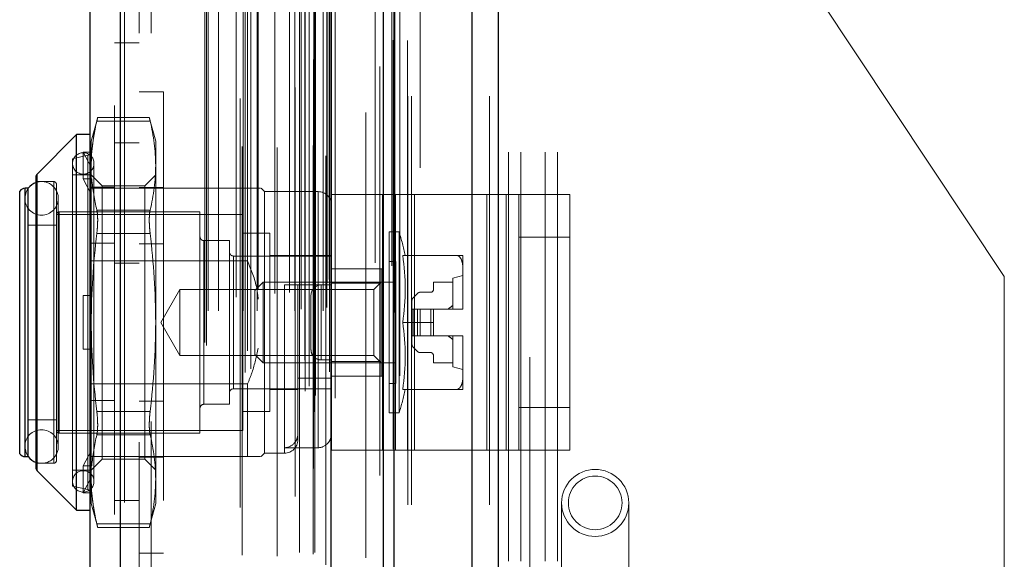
# Model space of a CAD drawing. Header units: inches. Extents: x 0.2 to 10.7, y 0.2 to 7.9.
# Tile 83 of 95: x 6.017 to 6.257, y 4.627 to 4.759. Entities that reach past the tile are written whole.
import ezdxf

# ---------------------------------------------------------------- set-up
doc = ezdxf.new("R2010")
doc.units = ezdxf.units.IN
doc.header["$MEASUREMENT"] = 0
doc.linetypes.add('HIDDEN', pattern=[0.07500000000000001, 0.05, -0.025])
doc.layers.add('DIMENSIONS', color=140, linetype='Continuous')
doc.styles.add('SLDTEXTSTYLE0', font='TXT', dxfattribs={"width": 0.7})
doc.dimstyles.new('SLDDIMSTYLE0', dxfattribs={"dimtxt": 0.0849609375, "dimasz": 0.13, "dimexe": 0, "dimexo": 0.0625, "dimgap": 0.021240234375, "dimtad": 0, "dimtih": 1, "dimtoh": 1, "dimlfac": 12, "dimrnd": 1e-09, "dimzin": 12, "dimdsep": 46, "dimtxsty": 'SLDTEXTSTYLE0', "dimsah": 1, "dimcen": 0.09, "dimadec": 0, "dimazin": 3, "dimtfac": 1, "dimtofl": 0, "dimtmove": 0, "dimatfit": 3, "dimfxl": 0, "dimfrac": 2, "dimtolj": 1, "dimtzin": 12, "dimarcsym": 0})

# ---------------------------------------------------------------- blocks, each defined once
blk = doc.blocks.new('_D_16')
at = {"layer": 'DIMENSIONS'}
for p, q in [((6.086164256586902, 4.778530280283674), (5.637653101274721, 4.778530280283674)), ((5.762653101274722, 4.778530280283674), (5.76265310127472, 4.194071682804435)), ((5.601079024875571, 4.040020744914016), (5.572548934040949, 4.040020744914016)), ((5.572548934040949, 4.040020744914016), (5.572548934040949, 3.904989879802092)), ((5.924227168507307, 4.040020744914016), (5.95275725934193, 4.040020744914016)), ((5.95275725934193, 4.040020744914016), (5.95275725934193, 3.904989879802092)), ((5.572548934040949, 3.904989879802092), (5.601079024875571, 3.904989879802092)), ((5.95275725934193, 3.904989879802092), (5.924227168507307, 3.904989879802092)), ((5.76265310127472, 3.238196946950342), (5.76265310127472, 3.885969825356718)), ((6.086164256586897, 3.238196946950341), (5.63765310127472, 3.238196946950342))]:
    blk.add_line(p, q, dxfattribs=at)
for points in [[(5.762653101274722, 4.778530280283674), (5.742653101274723, 4.648530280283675), (5.782653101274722, 4.648530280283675)], [(5.76265310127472, 3.238196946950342), (5.782653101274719, 3.368196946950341), (5.74265310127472, 3.368196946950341)]]:
    blk.add_solid(points, dxfattribs=at)
at = {"layer": 'DIMENSIONS', "char_height": 0.08333333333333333, "attachment_point": 1, "style": 'SLDTEXTSTYLE0'}
for s, insert in [('18.48', (5.60107901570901, 4.166463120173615)), ('469.5', (5.601079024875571, 4.012412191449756))]:
    blk.add_mtext(s, dxfattribs=dict(at, insert=insert))
blk = doc.blocks.new('_D_17')
at = {"layer": 'DIMENSIONS'}
for p, q in [((6.055580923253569, 4.893780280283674), (5.14318320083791, 4.893780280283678)), ((5.26818320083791, 4.893780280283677), (5.268183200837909, 4.249627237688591)), ((5.106609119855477, 4.119496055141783), (5.078079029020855, 4.119496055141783)), ((5.078079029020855, 4.119496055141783), (5.078079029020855, 3.984465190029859)), ((5.429757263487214, 4.119496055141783), (5.458287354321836, 4.119496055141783)), ((5.458287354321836, 4.119496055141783), (5.458287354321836, 3.984465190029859)), ((5.078079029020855, 3.984465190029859), (5.106609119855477, 3.984465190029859)), ((5.458287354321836, 3.984465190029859), (5.429757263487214, 3.984465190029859)), ((5.268183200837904, 3.122863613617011), (5.268183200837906, 3.830414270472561)), ((6.055580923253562, 3.122863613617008), (5.143183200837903, 3.122863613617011))]:
    blk.add_line(p, q, dxfattribs=at)
for points in [[(5.26818320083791, 4.893780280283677), (5.24818320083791, 4.763780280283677), (5.288183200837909, 4.763780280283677)], [(5.268183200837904, 3.122863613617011), (5.288183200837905, 3.252863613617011), (5.248183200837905, 3.252863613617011)]]:
    blk.add_solid(points, dxfattribs=at)
at = {"layer": 'DIMENSIONS', "char_height": 0.08333333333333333, "attachment_point": 1, "style": 'SLDTEXTSTYLE0'}
for s, insert in [('21.25', (5.106609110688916, 4.245938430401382)), ('539.8', (5.106609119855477, 4.091887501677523)), ('OPENING', (5.006146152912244, 3.937836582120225))]:
    blk.add_mtext(s, dxfattribs=dict(at, insert=insert))

msp = doc.modelspace()

# ---------------------------------------------------------------- linework, layer by layer
at = {"color": 7, "linetype": 'Continuous', "lineweight": 25}
for p, q in [((6.127292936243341, 3.040446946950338), (6.127292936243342, 4.985096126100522)), ((6.133656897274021, 4.986276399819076), (6.133656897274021, 3.040446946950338)), ((6.105580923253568, 3.040446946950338), (6.105580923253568, 4.975863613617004)), ((6.108216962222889, 3.040446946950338), (6.108216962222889, 4.976122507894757)), ((6.092777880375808, 3.066551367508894), (6.092777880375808, 4.95015945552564)), ((6.041256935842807, 3.075635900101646), (6.041256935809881, 4.941074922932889)), ((6.033819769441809, 4.938129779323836), (6.033819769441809, 3.078581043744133)), ((6.030538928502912, 4.73102607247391), (6.020888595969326, 4.721375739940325)), ((6.033819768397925, 4.73102607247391), (6.030538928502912, 4.73102607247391)), ((6.030538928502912, 4.639162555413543), (6.030538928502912, 4.73102607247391)), ((6.020696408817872, 4.649276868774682), (6.020696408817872, 4.720911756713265)), ((6.020888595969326, 4.64881288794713), (6.020888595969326, 4.721375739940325)), ((6.016641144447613, 4.652988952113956), (6.016641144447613, 4.717199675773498)), ((6.01869837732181, 4.717902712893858), (6.017987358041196, 4.717902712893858)), ((6.017987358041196, 4.652285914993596), (6.017987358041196, 4.717902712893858)), ((6.018727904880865, 4.652285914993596), (6.018727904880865, 4.717902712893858)), ((6.017987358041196, 4.652285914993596), (6.01869837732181, 4.652285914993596)), ((6.020888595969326, 4.64881288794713), (6.030538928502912, 4.639162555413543)), ((6.030538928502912, 4.639162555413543), (6.033819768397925, 4.639162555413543))]:
    msp.add_line(p, q, dxfattribs=at)
at = {"color": 7, "linetype": 'HIDDEN', "lineweight": 18}
for p, q in [((6.127292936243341, 3.040446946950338), (6.127292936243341, 4.985096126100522)), ((6.131535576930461, 3.040446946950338), (6.131535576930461, 4.985096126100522)), ((6.131535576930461, 3.040446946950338), (6.131535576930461, 4.985096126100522)), ((6.133656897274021, 4.986276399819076), (6.133656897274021, 3.040446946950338)), ((6.133656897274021, 3.040446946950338), (6.133656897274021, 4.986276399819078)), ((6.133656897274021, 3.040446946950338), (6.133656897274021, 4.986276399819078)), ((6.108216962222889, 3.040446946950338), (6.108216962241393, 4.976122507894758)), ((6.111580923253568, 3.040446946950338), (6.111580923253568, 4.975863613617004)), ((6.112459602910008, 3.040446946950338), (6.112459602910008, 4.976122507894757)), ((6.112459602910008, 3.040446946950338), (6.112459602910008, 4.976122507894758)), ((6.107962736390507, 3.054080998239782), (6.107962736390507, 4.962629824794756)), ((6.088552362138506, 3.063217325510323), (6.088552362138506, 4.953493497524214)), ((6.088552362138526, 3.06321732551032), (6.088552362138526, 4.953493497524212)), ((6.086414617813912, 3.068285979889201), (6.086414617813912, 4.948424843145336)), ((6.088468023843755, 4.949399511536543), (6.088468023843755, 3.067311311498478)), ((6.088977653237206, 3.06722145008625), (6.088977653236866, 4.949489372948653)), ((6.093819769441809, 3.066551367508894), (6.093819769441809, 4.950159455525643)), ((6.087406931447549, 3.069540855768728), (6.087406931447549, 4.947207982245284)), ((6.104707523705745, 4.947676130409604), (6.104707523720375, 3.069039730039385)), ((6.104707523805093, 4.947674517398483), (6.104707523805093, 3.069048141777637)), ((6.071740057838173, 3.072849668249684), (6.071740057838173, 4.943861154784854)), ((6.092401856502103, 3.072999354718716), (6.092401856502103, 4.943711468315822)), ((6.092401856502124, 3.072999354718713), (6.092401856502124, 4.943711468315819)), ((6.092853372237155, 3.072035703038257), (6.092853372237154, 4.944675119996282)), ((6.092880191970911, 3.072245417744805), (6.092880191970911, 4.944465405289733)), ((6.041256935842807, 4.941074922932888), (6.041256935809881, 3.075635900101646)), ((6.042298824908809, 3.075635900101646), (6.042298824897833, 4.941074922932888)), ((6.042298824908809, 4.941074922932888), (6.042298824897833, 3.075635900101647)), ((6.073171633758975, 3.073773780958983), (6.073171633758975, 4.942932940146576)), ((6.084016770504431, 4.942520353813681), (6.084016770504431, 3.074198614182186)), ((6.086383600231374, 3.075833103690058), (6.086383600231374, 4.94087771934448)), ((6.070559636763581, 4.939827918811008), (6.070559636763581, 3.076878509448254)), ((6.072324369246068, 3.078152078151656), (6.072324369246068, 4.938558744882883)), ((6.039819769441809, 4.938129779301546), (6.039819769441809, 3.078581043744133)), ((6.061874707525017, 3.080185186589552), (6.061874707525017, 4.936525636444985)), ((6.062307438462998, 3.079454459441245), (6.062307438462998, 4.937256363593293)), ((6.101270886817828, 4.936373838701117), (6.101270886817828, 3.080312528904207)), ((6.062708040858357, 3.087902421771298), (6.062708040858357, 4.92880840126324)), ((6.062708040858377, 3.087902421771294), (6.062708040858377, 4.928808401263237)), ((6.065240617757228, 3.087902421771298), (6.065240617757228, 4.92880840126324)), ((6.071275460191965, 3.08790242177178), (6.071275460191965, 4.92880840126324)), ((6.074720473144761, 3.087902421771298), (6.074720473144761, 4.92880840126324)), ((6.083891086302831, 3.087902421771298), (6.083891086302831, 4.92880840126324)), ((6.085064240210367, 4.92880840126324), (6.085064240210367, 3.087902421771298)), ((6.085064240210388, 3.087902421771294), (6.085064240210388, 4.928808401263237)), ((6.088814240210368, 3.087902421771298), (6.088814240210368, 4.92880840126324)), ((6.088814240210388, 4.928808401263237), (6.088814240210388, 3.087902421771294)), ((6.090887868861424, 3.087902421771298), (6.090887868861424, 4.92880840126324)), ((6.090887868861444, 3.087902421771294), (6.090887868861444, 4.928808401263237)), ((6.071063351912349, 4.928144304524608), (6.071063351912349, 3.088566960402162)), ((6.079592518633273, 4.927905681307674), (6.079592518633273, 3.088802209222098)), ((6.085480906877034, 3.088319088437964), (6.085480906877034, 4.928391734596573)), ((6.088397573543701, 4.928391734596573), (6.088397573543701, 3.088319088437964)), ((6.091730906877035, 3.088735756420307), (6.091730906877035, 4.927975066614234)), ((6.091730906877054, 3.088735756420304), (6.091730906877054, 4.927975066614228)), ((6.069548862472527, 3.091268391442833), (6.069548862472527, 4.925442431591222)), ((6.07904509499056, 3.092197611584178), (6.07904509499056, 4.92451321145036)), ((6.07904509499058, 3.092197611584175), (6.07904509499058, 4.924513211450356)), ((6.082600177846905, 3.092443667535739), (6.082600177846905, 4.924265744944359)), ((6.091486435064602, 4.925813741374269), (6.091486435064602, 3.090897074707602)), ((6.074989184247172, 3.093306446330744), (6.074989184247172, 4.923411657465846)), ((6.091801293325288, 3.09481560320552), (6.091801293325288, 4.921895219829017)), ((6.091801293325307, 3.094815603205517), (6.091801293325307, 4.921895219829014)), ((6.092348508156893, 3.095588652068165), (6.092348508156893, 4.921122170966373)), ((6.092348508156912, 3.095588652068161), (6.092348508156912, 4.92112217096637)), ((6.103540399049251, 3.099679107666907), (6.103540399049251, 4.91703171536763)), ((6.10767420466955, 3.098900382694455), (6.107674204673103, 4.917775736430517)), ((6.114580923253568, 3.122863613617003), (6.114580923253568, 4.893780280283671)), ((6.114580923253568, 3.122863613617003), (6.114580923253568, 4.893780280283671)), ((6.114580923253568, 3.122863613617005), (6.114580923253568, 4.893780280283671)), ((6.114580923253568, 3.122863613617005), (6.114580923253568, 4.893780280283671)), ((6.141414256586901, 4.576571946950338), (6.141414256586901, 4.893780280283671)), ((6.045819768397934, 4.855813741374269), (6.045819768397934, 3.160897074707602)), ((6.048819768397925, 3.160897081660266), (6.048819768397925, 4.855813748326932)), ((6.048819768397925, 3.160897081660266), (6.048819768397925, 4.855813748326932)), ((6.048819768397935, 4.855813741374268), (6.048819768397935, 3.160897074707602)), ((6.048819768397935, 4.855813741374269), (6.048819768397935, 3.160897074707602)), ((6.136164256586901, 4.226696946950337), (6.136164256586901, 4.778530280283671)), ((6.136164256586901, 4.226696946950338), (6.136164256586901, 4.778530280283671)), ((6.139164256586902, 4.226696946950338), (6.139164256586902, 4.778530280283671)), ((6.145164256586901, 4.226696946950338), (6.145164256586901, 4.778530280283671)), ((6.148164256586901, 4.226696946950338), (6.148164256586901, 4.778530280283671)), ((6.148164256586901, 4.226696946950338), (6.148164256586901, 4.778530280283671)), ((6.257414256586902, 4.696290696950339), (6.202789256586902, 4.778530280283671)), ((6.045819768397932, 4.75349424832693), (6.039819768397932, 4.75349424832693)), ((6.051819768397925, 4.741510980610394), (6.045819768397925, 4.741510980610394)), ((6.051819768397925, 4.741510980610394), (6.051819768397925, 4.62867764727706)), ((6.03571181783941, 4.735222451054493), (6.034147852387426, 4.729385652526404)), ((6.03550551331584, 4.734343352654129), (6.048538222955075, 4.734343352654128)), ((6.035505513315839, 4.734343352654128), (6.048538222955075, 4.734343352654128)), ((6.048352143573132, 4.735222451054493), (6.035691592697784, 4.735222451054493)), ((6.049895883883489, 4.729385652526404), (6.048331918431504, 4.735222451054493)), ((6.034147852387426, 4.726309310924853), (6.034147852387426, 4.729385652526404)), ((6.045819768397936, 4.729022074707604), (6.039819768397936, 4.729022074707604)), ((6.049895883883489, 4.723451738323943), (6.049895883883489, 4.729385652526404)), ((6.032179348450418, 4.72017089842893), (6.032179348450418, 4.726732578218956)), ((6.032179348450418, 4.726732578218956), (6.034277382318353, 4.726732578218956)), ((6.034147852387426, 4.723039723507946), (6.032179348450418, 4.726732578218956)), ((6.034277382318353, 4.726732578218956), (6.034147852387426, 4.726309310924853)), ((6.033311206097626, 4.725987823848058), (6.029554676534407, 4.725120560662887)), ((6.029554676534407, 4.645068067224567), (6.029554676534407, 4.725120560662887)), ((6.033311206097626, 4.644200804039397), (6.033311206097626, 4.725840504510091)), ((6.034147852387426, 4.726309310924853), (6.034147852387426, 4.723039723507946)), ((6.034804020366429, 4.646216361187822), (6.034804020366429, 4.723972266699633)), ((6.034147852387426, 4.723039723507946), (6.034147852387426, 4.719747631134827)), ((6.049895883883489, 4.685094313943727), (6.049895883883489, 4.723451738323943)), ((6.02496150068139, 4.719543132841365), (6.020696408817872, 4.719543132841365)), ((6.020888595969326, 4.721375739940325), (6.020888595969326, 4.64881288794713)), ((6.02496150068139, 4.650645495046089), (6.02496150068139, 4.719543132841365)), ((6.033819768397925, 4.721183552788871), (6.029554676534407, 4.721183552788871)), ((6.032179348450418, 4.72017089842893), (6.034277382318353, 4.72017089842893)), ((6.034147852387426, 4.716478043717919), (6.032179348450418, 4.72017089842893)), ((6.036811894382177, 4.718519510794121), (6.034147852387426, 4.721183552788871)), ((6.034277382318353, 4.72017089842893), (6.034147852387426, 4.719747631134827)), ((6.034147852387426, 4.685094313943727), (6.034147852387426, 4.719747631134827)), ((6.049895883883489, 4.721183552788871), (6.047231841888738, 4.718519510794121)), ((6.016641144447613, 4.717199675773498), (6.016641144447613, 4.652988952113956)), ((6.017987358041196, 4.717902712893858), (6.017987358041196, 4.652285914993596)), ((6.018727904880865, 4.717902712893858), (6.01869837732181, 4.717902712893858)), ((6.025617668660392, 4.651301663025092), (6.025617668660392, 4.718886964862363)), ((6.072369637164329, 4.717902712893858), (6.033819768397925, 4.717902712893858)), ((6.03981976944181, 4.718202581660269), (6.033819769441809, 4.718202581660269)), ((6.036811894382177, 4.714041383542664), (6.036811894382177, 4.718519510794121)), ((6.047231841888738, 4.718519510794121), (6.036811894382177, 4.718519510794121)), ((6.051819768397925, 4.718052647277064), (6.045819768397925, 4.718052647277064)), ((6.047231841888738, 4.714041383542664), (6.047231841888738, 4.718519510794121)), ((6.072369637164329, 4.700129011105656), (6.072369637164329, 4.717902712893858)), ((6.076470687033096, 4.717082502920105), (6.075650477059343, 4.717902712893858)), ((6.076470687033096, 4.65310612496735), (6.076470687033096, 4.717082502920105)), ((6.089594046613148, 4.717082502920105), (6.076470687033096, 4.717082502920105)), ((6.089594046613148, 4.654453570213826), (6.089594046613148, 4.716931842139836)), ((6.017878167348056, 4.715442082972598), (6.017878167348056, 4.654746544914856)), ((6.02608026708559, 4.654746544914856), (6.02608026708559, 4.715442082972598)), ((6.092874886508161, 4.653845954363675), (6.092874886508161, 4.716345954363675)), ((6.092874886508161, 4.716345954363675), (6.108501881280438, 4.716345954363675)), ((6.105374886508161, 4.653845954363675), (6.105374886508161, 4.716345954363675)), ((6.108501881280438, 4.653845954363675), (6.108501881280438, 4.716345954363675)), ((6.108501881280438, 4.716345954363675), (6.130894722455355, 4.716345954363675)), ((6.1131883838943, 4.653845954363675), (6.1131883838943, 4.716345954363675)), ((6.130894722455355, 4.653845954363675), (6.130894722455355, 4.716345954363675)), ((6.130894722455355, 4.716345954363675), (6.138708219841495, 4.716345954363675)), ((6.135581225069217, 4.653845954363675), (6.135581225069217, 4.716345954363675)), ((6.138708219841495, 4.716345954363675), (6.151208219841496, 4.716345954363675)), ((6.138708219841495, 4.705929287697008), (6.138708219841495, 4.716345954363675)), ((6.151208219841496, 4.716345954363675), (6.151208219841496, 4.705929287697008)), ((6.026273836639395, 4.658027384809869), (6.026273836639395, 4.712161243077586)), ((6.060722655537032, 4.712161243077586), (6.026273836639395, 4.712161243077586)), ((6.035505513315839, 4.712560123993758), (6.048538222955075, 4.712560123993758)), ((6.035505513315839, 4.712560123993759), (6.048538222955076, 4.712560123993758)), ((6.036811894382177, 4.651669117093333), (6.036811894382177, 4.714041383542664)), ((6.047231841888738, 4.651669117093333), (6.047231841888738, 4.714041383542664)), ((6.060722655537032, 4.658027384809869), (6.060722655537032, 4.712161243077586)), ((6.071221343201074, 4.711505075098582), (6.025617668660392, 4.711505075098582)), ((6.071221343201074, 4.658683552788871), (6.071221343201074, 4.711505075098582)), ((6.025617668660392, 4.708880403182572), (6.018727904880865, 4.708880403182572)), ((6.106982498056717, 4.662948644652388), (6.106982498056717, 4.707239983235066)), ((6.109424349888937, 4.707239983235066), (6.106982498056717, 4.707239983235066)), ((6.109424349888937, 4.662948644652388), (6.109424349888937, 4.707239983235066)), ((6.035505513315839, 4.706877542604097), (6.048538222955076, 4.706877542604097)), ((6.035505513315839, 4.706877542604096), (6.048538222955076, 4.706877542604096)), ((6.061706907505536, 4.665081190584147), (6.061706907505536, 4.705107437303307)), ((6.067940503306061, 4.705107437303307), (6.061706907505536, 4.705107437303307)), ((6.067940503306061, 4.665081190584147), (6.067940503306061, 4.705107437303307)), ((6.077783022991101, 4.706911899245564), (6.071221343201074, 4.706911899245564)), ((6.077783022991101, 4.66327672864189), (6.077783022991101, 4.706911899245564)), ((6.138708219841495, 4.705929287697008), (6.151208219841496, 4.705929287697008)), ((6.138708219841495, 4.664262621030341), (6.138708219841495, 4.705929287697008)), ((6.151208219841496, 4.664262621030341), (6.151208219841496, 4.705929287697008)), ((6.03981976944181, 4.704493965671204), (6.033819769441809, 4.704493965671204)), ((6.051819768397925, 4.704344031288), (6.045819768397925, 4.704344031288)), ((6.072369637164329, 4.700129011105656), (6.033819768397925, 4.700129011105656)), ((6.092874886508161, 4.701334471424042), (6.068924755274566, 4.701334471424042)), ((6.068924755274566, 4.668854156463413), (6.068924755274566, 4.701183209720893)), ((6.092874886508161, 4.701498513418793), (6.077783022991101, 4.701498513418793)), ((6.108622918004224, 4.700022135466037), (6.106982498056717, 4.700022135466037)), ((6.108622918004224, 4.670166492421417), (6.108622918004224, 4.700022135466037)), ((6.110313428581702, 4.701498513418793), (6.12345016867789, 4.701498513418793)), ((6.12502711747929, 4.698062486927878), (6.12502711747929, 4.701498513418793)), ((6.045819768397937, 4.699563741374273), (6.039819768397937, 4.699563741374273)), ((6.092874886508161, 4.698220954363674), (6.105374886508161, 4.698220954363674)), ((6.10501399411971, 4.69821767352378), (6.092874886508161, 4.69821767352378)), ((6.10501399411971, 4.694660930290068), (6.10501399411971, 4.69821767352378)), ((6.12502711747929, 4.688530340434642), (6.12502711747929, 4.698062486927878)), ((6.12502711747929, 4.696577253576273), (6.12256648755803, 4.69592108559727)), ((6.12256648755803, 4.688375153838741), (6.12256648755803, 4.69592108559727)), ((6.257414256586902, 4.614051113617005), (6.257414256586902, 4.696290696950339)), ((6.055804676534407, 4.693160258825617), (6.051147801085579, 4.685094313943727)), ((6.055804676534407, 4.677028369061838), (6.055804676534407, 4.693160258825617)), ((6.10323741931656, 4.693160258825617), (6.055804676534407, 4.693160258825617)), ((6.076186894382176, 4.694936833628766), (6.074174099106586, 4.692924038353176)), ((6.074174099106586, 4.677264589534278), (6.074174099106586, 4.692924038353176)), ((6.076186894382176, 4.675251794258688), (6.076186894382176, 4.694936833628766)), ((6.108622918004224, 4.694936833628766), (6.076186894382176, 4.694936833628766)), ((6.089594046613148, 4.694280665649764), (6.081391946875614, 4.694280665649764)), ((6.081391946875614, 4.694280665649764), (6.081391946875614, 4.653251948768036)), ((6.084672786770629, 4.656386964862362), (6.084672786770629, 4.694280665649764)), ((6.090374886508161, 4.694262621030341), (6.090374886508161, 4.675929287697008)), ((6.090374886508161, 4.694262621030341), (6.092874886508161, 4.694262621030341)), ((6.090374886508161, 4.675929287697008), (6.090374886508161, 4.694262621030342)), ((6.10501399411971, 4.694660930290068), (6.092874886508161, 4.694660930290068)), ((6.10501399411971, 4.694936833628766), (6.10323741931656, 4.693160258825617)), ((6.10323741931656, 4.677028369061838), (6.10323741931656, 4.693160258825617)), ((6.10501399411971, 4.675527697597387), (6.10501399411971, 4.694660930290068)), ((6.12256648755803, 4.694936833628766), (6.117809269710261, 4.694936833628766)), ((6.117809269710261, 4.694936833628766), (6.117809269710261, 4.693132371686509)), ((6.032179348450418, 4.678532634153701), (6.032179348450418, 4.691655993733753)), ((6.032179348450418, 4.691655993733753), (6.034147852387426, 4.691655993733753)), ((6.034277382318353, 4.691655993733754), (6.034147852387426, 4.691655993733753)), ((6.087874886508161, 4.691762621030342), (6.087874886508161, 4.678429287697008)), ((6.11255992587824, 4.690428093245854), (6.11255992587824, 4.688375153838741)), ((6.113912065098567, 4.692187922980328), (6.112848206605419, 4.691124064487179)), ((6.117153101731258, 4.692476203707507), (6.114608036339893, 4.692476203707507)), ((6.11255992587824, 4.688375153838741), (6.11255992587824, 4.681813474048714)), ((6.112848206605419, 4.688375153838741), (6.11255992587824, 4.688375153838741)), ((6.113912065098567, 4.688375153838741), (6.112848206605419, 4.688375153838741)), ((6.112848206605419, 4.688375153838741), (6.112848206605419, 4.681813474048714)), ((6.112848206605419, 4.688375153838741), (6.112848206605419, 4.681813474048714)), ((6.114608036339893, 4.688375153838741), (6.113912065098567, 4.688375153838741)), ((6.113912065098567, 4.688375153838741), (6.113912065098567, 4.681813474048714)), ((6.113912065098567, 4.688375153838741), (6.113912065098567, 4.681813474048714)), ((6.114608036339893, 4.688375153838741), (6.114608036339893, 4.681813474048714)), ((6.117153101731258, 4.688375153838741), (6.114608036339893, 4.688375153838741)), ((6.114608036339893, 4.688375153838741), (6.114608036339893, 4.681813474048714)), ((6.117153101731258, 4.688375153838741), (6.117153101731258, 4.681813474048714)), ((6.117809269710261, 4.688375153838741), (6.117153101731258, 4.688375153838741)), ((6.117153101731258, 4.688375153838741), (6.117153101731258, 4.681813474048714)), ((6.117809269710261, 4.688375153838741), (6.125026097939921, 4.688375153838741)), ((6.117809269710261, 4.685094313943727), (6.117809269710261, 4.688375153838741)), ((6.125026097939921, 4.688375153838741), (6.12502711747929, 4.688375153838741)), ((6.12502711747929, 4.688375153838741), (6.12502711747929, 4.688530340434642)), ((6.12502711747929, 4.688530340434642), (6.12502711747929, 4.688375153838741)), ((6.034147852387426, 4.650440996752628), (6.034147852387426, 4.685094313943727)), ((6.049895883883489, 4.646736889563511), (6.049895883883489, 4.685094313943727)), ((6.051147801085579, 4.685094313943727), (6.055804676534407, 4.677028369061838)), ((6.110313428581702, 4.685094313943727), (6.117809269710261, 4.685094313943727)), ((6.117809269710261, 4.685094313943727), (6.117809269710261, 4.681813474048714)), ((6.112848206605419, 4.681813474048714), (6.11255992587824, 4.681813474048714)), ((6.11255992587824, 4.681813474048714), (6.11255992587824, 4.679760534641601)), ((6.113912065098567, 4.681813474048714), (6.112848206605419, 4.681813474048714)), ((6.114608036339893, 4.681813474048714), (6.113912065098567, 4.681813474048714)), ((6.117153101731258, 4.681813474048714), (6.114608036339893, 4.681813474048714)), ((6.117809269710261, 4.681813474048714), (6.117153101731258, 4.681813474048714)), ((6.117809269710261, 4.681813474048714), (6.125026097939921, 4.681813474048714)), ((6.12256648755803, 4.674267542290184), (6.12256648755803, 4.681813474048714)), ((6.125026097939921, 4.681813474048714), (6.12502711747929, 4.681813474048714)), ((6.12502711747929, 4.681658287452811), (6.12502711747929, 4.681813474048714)), ((6.12502711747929, 4.672126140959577), (6.12502711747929, 4.681658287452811)), ((6.032179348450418, 4.678532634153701), (6.034147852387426, 4.678532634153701)), ((6.034277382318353, 4.678532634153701), (6.034147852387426, 4.678532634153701)), ((6.112848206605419, 4.679064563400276), (6.113912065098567, 4.678000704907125)), ((6.055804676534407, 4.677028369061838), (6.10323741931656, 4.677028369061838)), ((6.074174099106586, 4.677264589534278), (6.076186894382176, 4.675251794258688)), ((6.090374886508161, 4.675929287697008), (6.092874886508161, 4.675929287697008)), ((6.10323741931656, 4.677028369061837), (6.10501399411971, 4.675251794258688)), ((6.114608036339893, 4.677712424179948), (6.117153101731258, 4.677712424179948)), ((6.117809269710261, 4.677056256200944), (6.117809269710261, 4.675251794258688)), ((6.076186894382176, 4.675251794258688), (6.108622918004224, 4.675251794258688)), ((6.10501399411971, 4.675527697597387), (6.092874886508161, 4.675527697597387)), ((6.10501399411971, 4.671970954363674), (6.10501399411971, 4.675527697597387)), ((6.117809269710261, 4.675251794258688), (6.12256648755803, 4.675251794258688)), ((6.12256648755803, 4.674267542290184), (6.12502711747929, 4.673611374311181)), ((6.092874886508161, 4.671503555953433), (6.084672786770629, 4.671503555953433)), ((6.092874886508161, 4.671970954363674), (6.105374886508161, 4.671970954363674)), ((6.12502711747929, 4.668690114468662), (6.12502711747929, 4.672126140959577)), ((6.072369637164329, 4.670059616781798), (6.033819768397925, 4.670059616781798)), ((6.068924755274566, 4.668854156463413), (6.092874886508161, 4.668854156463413)), ((6.072369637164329, 4.652285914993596), (6.072369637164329, 4.670059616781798)), ((6.077783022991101, 4.668690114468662), (6.084672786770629, 4.668690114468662)), ((6.106982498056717, 4.670166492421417), (6.108622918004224, 4.670166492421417)), ((6.110313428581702, 4.668690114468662), (6.12345016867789, 4.668690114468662)), ((6.03981976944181, 4.665994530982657), (6.033819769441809, 4.665994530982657)), ((6.051819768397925, 4.665844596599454), (6.045819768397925, 4.665844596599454)), ((6.061706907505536, 4.665081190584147), (6.067940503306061, 4.665081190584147)), ((6.138708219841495, 4.664262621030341), (6.151208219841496, 4.664262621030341)), ((6.138708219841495, 4.653845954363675), (6.138708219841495, 4.664262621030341)), ((6.151208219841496, 4.664262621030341), (6.151208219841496, 4.653845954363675)), ((6.035505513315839, 4.663311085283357), (6.048538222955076, 4.663311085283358)), ((6.035505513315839, 4.663311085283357), (6.048538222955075, 4.663311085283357)), ((6.071221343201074, 4.66327672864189), (6.077783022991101, 4.66327672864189)), ((6.106982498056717, 4.662948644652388), (6.109424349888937, 4.662948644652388)), ((6.018727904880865, 4.661308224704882), (6.025617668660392, 4.661308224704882)), ((6.025617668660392, 4.658683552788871), (6.071221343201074, 4.658683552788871)), ((6.026273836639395, 4.658027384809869), (6.060722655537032, 4.658027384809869)), ((6.035505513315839, 4.657628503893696), (6.048538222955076, 4.657628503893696)), ((6.035505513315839, 4.657628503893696), (6.048538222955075, 4.657628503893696)), ((6.089594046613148, 4.654453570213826), (6.081391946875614, 4.654453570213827)), ((6.01869837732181, 4.652285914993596), (6.018727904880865, 4.652285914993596)), ((6.032179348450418, 4.650017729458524), (6.034147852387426, 4.653710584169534)), ((6.03981976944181, 4.652285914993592), (6.033819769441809, 4.652285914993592)), ((6.072369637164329, 4.652285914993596), (6.03981976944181, 4.652285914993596)), ((6.051819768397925, 4.65213598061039), (6.045819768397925, 4.65213598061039)), ((6.075650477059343, 4.652285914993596), (6.076470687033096, 4.65310612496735)), ((6.076470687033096, 4.65310612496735), (6.081391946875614, 4.65310612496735)), ((6.092874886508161, 4.653845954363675), (6.108501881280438, 4.653845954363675)), ((6.108501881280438, 4.653845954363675), (6.130894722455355, 4.653845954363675)), ((6.130894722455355, 4.653845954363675), (6.138708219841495, 4.653845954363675)), ((6.138708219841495, 4.653845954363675), (6.151208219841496, 4.653845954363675)), ((6.020696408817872, 4.650645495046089), (6.02496150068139, 4.650645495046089)), ((6.034277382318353, 4.650017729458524), (6.032179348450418, 4.650017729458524)), ((6.032179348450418, 4.650017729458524), (6.032179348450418, 4.643456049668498)), ((6.034147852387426, 4.649005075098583), (6.036811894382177, 4.651669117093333)), ((6.034277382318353, 4.650017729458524), (6.034147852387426, 4.650440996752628)), ((6.034147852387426, 4.650440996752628), (6.034147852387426, 4.647148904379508)), ((6.036811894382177, 4.651669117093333), (6.047231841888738, 4.651669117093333)), ((6.047231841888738, 4.651669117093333), (6.049895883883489, 4.649005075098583)), ((6.029554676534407, 4.649005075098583), (6.033819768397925, 4.649005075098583)), ((6.032179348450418, 4.643456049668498), (6.034147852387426, 4.647148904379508)), ((6.034147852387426, 4.643879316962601), (6.034147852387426, 4.647148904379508)), ((6.029554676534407, 4.645068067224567), (6.033311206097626, 4.644200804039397)), ((6.049895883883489, 4.64080297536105), (6.049895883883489, 4.646736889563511)), ((6.034277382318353, 4.643456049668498), (6.032179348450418, 4.643456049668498)), ((6.034277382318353, 4.643456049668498), (6.034147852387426, 4.643879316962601)), ((6.034147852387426, 4.64080297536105), (6.034147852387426, 4.643879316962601)), ((6.034147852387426, 4.64080297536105), (6.03571181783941, 4.634966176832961)), ((6.039819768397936, 4.641522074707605), (6.045819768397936, 4.641522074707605)), ((6.048331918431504, 4.634966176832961), (6.049895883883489, 4.64080297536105)), ((6.149166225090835, 4.640955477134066), (6.149166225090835, 4.624551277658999)), ((6.1655704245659, 4.624551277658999), (6.1655704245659, 4.640955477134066)), ((6.035505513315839, 4.635845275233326), (6.048538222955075, 4.635845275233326)), ((6.03550551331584, 4.635845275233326), (6.048538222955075, 4.635845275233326)), ((6.035691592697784, 4.634966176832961), (6.048352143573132, 4.634966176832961)), ((6.045819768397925, 4.62867764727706), (6.051819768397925, 4.62867764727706))]:
    msp.add_line(p, q, dxfattribs=at)
at = {"color": 7, "linetype": 'HIDDEN', "lineweight": 18, "flags": 128}
for points in [[(6.111469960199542, 3.054020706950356), (6.111470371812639, 4.000801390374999), (6.111469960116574, 4.962685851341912)], [(6.109570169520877, 3.072077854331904), (6.109570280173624, 3.969739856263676), (6.109570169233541, 4.944621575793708)], [(6.109570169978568, 3.072066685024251), (6.109570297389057, 3.993241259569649), (6.109570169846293, 4.94464617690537)], [(6.101270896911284, 4.936397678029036), (6.101271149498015, 3.968680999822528), (6.101270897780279, 3.080313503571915)], [(6.108399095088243, 3.087521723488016), (6.108399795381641, 4.02818652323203), (6.108399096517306, 4.929188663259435)], [(6.108399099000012, 3.087538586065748), (6.108399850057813, 3.993241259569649), (6.108399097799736, 4.929189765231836)], [(6.101283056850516, 4.927487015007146), (6.10128291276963, 4.015906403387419), (6.101283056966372, 3.089225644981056)], [(6.01869837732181, 4.717902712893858), (6.018190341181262, 4.717011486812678), (6.017878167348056, 4.715442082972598)], [(6.017878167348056, 4.654746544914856), (6.018190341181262, 4.653177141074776), (6.01869837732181, 4.652285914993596)]]:
    msp.add_lwpolyline(points, dxfattribs=at)
at = {"color": 7, "linetype": 'HIDDEN', "lineweight": 18}
for radius in [0.00820209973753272, 0.006561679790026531]:
    msp.add_circle((6.157368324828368, 4.640955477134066), radius, dxfattribs=at)
for centre, radius, start, end in [((6.032179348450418, 4.723972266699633), 0.00262467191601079, 0, 180), ((6.033163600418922, 4.726627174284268), 0.0006561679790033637, 283.000000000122, 0), ((6.032179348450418, 4.723972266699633), 0.00262467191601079, 180, 0), ((6.021979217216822, 4.715442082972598), 0.004101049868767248, 0, 108.2280527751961), ((6.024961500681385, 4.718886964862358), 0.0006561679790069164, 3.877732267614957e-10, 89.99999999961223), ((6.089594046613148, 4.713801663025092), 0.003280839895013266, 0, 90), ((6.021979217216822, 4.715442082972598), 0.004101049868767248, 180, 0), ((6.026273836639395, 4.711505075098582), 0.0006561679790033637, 90, 180), ((6.035840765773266, 4.685094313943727), 0.07684383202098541, 12.32604560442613, 16.74966025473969), ((6.061706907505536, 4.706091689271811), 0.0009842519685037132, 180, 270.0000000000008), ((6.068924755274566, 4.702318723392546), 0.0009842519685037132, 180, 270.0000000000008), ((6.054521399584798, 4.69329641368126), 0.05639170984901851, 351.6367379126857, 8.363262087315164), ((6.090374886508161, 4.691762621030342), 0.002499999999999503, 90, 180), ((6.117153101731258, 4.693132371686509), 0.0006561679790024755, 270.0000000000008, 0), ((6.113544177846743, 4.690428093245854), 0.0009842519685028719, 134.9999999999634, 180), ((6.114608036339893, 4.691491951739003), 0.000984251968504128, 90, 135.0000000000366), ((6.113404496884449, 4.688529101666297), 0.01162262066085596, 359.2410645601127, 0.00610672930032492), ((6.11340446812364, 4.688529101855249), 0.01162264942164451, 359.2410655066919, 0.006105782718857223), ((6.054521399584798, 4.676892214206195), 0.05639170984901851, 351.6367379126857, 8.363262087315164), ((6.113404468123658, 4.681659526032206), 0.01162264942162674, 359.9938942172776, 0.7589344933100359), ((6.113404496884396, 4.681659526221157), 0.01162262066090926, 359.9938932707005, 0.7589354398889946), ((6.090374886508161, 4.678429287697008), 0.002499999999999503, 180, 270.0000000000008), ((6.113544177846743, 4.679760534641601), 0.0009842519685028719, 180, 225.0000000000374), ((6.114608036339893, 4.678696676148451), 0.000984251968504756, 225.0000000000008, 270.0000000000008), ((6.117153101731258, 4.677056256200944), 0.0006561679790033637, 0, 90), ((6.068924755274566, 4.667869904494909), 0.0009842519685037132, 90, 180), ((6.035840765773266, 4.685094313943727), 0.07684383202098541, 343.2503397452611, 347.6739543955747), ((6.061706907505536, 4.664096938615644), 0.0009842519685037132, 90, 180), ((6.021979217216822, 4.654746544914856), 0.004101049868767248, 0, 180), ((6.026273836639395, 4.658683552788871), 0.0006561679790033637, 180, 270.0000000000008), ((6.021979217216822, 4.654746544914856), 0.004101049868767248, 251.7719472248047, 0), ((6.081391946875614, 4.656386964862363), 0.003280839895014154, 270.0000000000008, 359.9999999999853), ((6.024961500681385, 4.651301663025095), 0.0006561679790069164, 270.0000000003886, 359.9999999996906), ((6.032179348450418, 4.646216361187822), 0.00262467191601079, 0, 180), ((6.032179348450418, 4.646216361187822), 0.00262467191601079, 180, 0), ((6.033163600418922, 4.643561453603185), 0.0006561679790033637, 7.755464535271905e-11, 76.99999999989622)]:
    msp.add_arc(centre, radius, start, end, dxfattribs=at)
at = {"color": 7, "linetype": 'Continuous', "lineweight": 25}
for centre, radius, start, end in [((6.021979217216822, 4.715442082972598), 0.004101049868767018, 108.2280527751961, 143.1301023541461), ((6.02135257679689, 4.720911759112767), 0.0006561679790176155, 135.0000000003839, 179.9999999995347), ((6.017987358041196, 4.716262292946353), 0.001640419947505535, 90, 145.1500954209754), ((6.017987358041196, 4.653926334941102), 0.001640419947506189, 214.8499045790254, 270.0000000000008), ((6.021979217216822, 4.654746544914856), 0.004101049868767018, 216.8698976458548, 251.7719472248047), ((6.02135257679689, 4.649276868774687), 0.0006561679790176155, 180.0000000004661, 224.999999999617)]:
    msp.add_arc(centre, radius, start, end, dxfattribs=at)
at = {"color": 7, "linetype": 'HIDDEN', "lineweight": 18}
for points in [[(6.034147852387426, 4.723451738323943), (6.034147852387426, 4.72709637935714), (6.034649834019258, 4.730725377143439), (6.035505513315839, 4.734343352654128)], [(6.034277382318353, 4.726732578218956), (6.034477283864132, 4.729277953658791), (6.034907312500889, 4.73181404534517), (6.03550551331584, 4.734343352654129)], [(6.049895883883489, 4.723451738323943), (6.049895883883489, 4.72709637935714), (6.049393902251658, 4.730725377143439), (6.048538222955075, 4.734343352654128)], [(6.048538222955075, 4.712560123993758), (6.049393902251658, 4.716178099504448), (6.049895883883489, 4.719807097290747), (6.049895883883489, 4.723451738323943)], [(6.035505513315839, 4.712560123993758), (6.034907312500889, 4.715089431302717), (6.034477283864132, 4.717625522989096), (6.034277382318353, 4.72017089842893)], [(6.03550551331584, 4.706877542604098), (6.034649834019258, 4.699641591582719), (6.034147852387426, 4.69238359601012), (6.034147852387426, 4.685094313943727)], [(6.049895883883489, 4.685094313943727), (6.049895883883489, 4.69238359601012), (6.049393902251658, 4.699641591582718), (6.048538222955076, 4.706877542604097)], [(6.122566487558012, 4.689229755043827), (6.122175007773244, 4.688949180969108), (6.121785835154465, 4.688665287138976), (6.121401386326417, 4.688375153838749)], [(6.034147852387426, 4.685094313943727), (6.034147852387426, 4.677805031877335), (6.034649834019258, 4.670547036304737), (6.035505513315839, 4.663311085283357)], [(6.048538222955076, 4.663311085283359), (6.049393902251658, 4.670547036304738), (6.049895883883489, 4.677805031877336), (6.049895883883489, 4.685094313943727)], [(6.121401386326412, 4.681813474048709), (6.121785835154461, 4.681523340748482), (6.122175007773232, 4.681239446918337), (6.122566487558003, 4.680958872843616)], [(6.035505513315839, 4.657628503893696), (6.034907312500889, 4.655099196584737), (6.034477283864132, 4.652563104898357), (6.034277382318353, 4.650017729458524)], [(6.049895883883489, 4.646736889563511), (6.049895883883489, 4.650381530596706), (6.049393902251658, 4.654010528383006), (6.048538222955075, 4.657628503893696)], [(6.03550551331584, 4.635845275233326), (6.034649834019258, 4.639463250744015), (6.034147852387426, 4.643092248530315), (6.034147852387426, 4.646736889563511)], [(6.048538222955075, 4.635845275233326), (6.049393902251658, 4.639463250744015), (6.049895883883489, 4.643092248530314), (6.049895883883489, 4.646736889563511)], [(6.034277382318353, 4.643456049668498), (6.034477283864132, 4.640910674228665), (6.034907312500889, 4.638374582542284), (6.035505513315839, 4.635845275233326)]]:
    msp.add_open_spline(points, degree=3, dxfattribs=at)
for points, knots in [([(6.035691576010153, 4.735135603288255), (6.035696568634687, 4.735157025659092), (6.035713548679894, 4.735229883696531), (6.035615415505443, 4.734808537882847), (6.035520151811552, 4.73440531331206), (6.035505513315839, 4.734343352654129)], [0, 0, 0, 0, 0.2606228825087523, 0.8863851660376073, 1, 1, 1, 1]), ([(6.048538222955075, 4.734343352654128), (6.048461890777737, 4.734668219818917), (6.048340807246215, 4.735183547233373), (6.048349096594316, 4.735148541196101), (6.048352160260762, 4.735135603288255)], [0, 0, 0, 0, 0.6304092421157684, 1, 1, 1, 1]), ([(6.075557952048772, 4.717902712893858), (6.075502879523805, 4.717902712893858), (6.075379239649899, 4.717902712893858), (6.073959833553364, 4.717902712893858), (6.072742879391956, 4.717902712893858), (6.072369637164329, 4.717902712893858)], [0, 0, 0, 0, 0.3576770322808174, 0.8029982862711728, 1, 1, 1, 1]), ([(6.035505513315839, 4.712560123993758), (6.03557352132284, 4.712272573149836), (6.035624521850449, 4.711926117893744), (6.035694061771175, 4.711116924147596), (6.035711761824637, 4.710655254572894), (6.035711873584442, 4.709666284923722), (6.035694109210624, 4.709125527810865), (6.035625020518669, 4.708023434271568), (6.035573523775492, 4.707452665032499), (6.03550551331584, 4.706877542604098)], [0, 0, 0, 0, 0.25, 0.25, 0.5, 0.5, 0.75, 0.75, 1, 1, 1, 1]), ([(6.048538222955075, 4.706877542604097), (6.048470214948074, 4.707452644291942), (6.048419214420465, 4.708016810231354), (6.04834967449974, 4.709123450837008), (6.048331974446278, 4.709661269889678), (6.048331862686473, 4.710650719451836), (6.048349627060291, 4.71111505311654), (6.048418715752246, 4.711921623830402), (6.048470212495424, 4.712272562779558), (6.048538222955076, 4.712560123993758)], [0, 0, 0, 0, 0.25, 0.25, 0.5, 0.5, 0.75, 0.75, 1, 1, 1, 1]), ([(6.072369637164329, 4.700129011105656), (6.073266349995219, 4.697930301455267), (6.074506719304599, 4.694888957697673), (6.074884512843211, 4.691644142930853), (6.074989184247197, 4.690745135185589)], [0, 0, 0, 0, 0.7229401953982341, 1, 1, 1, 1]), ([(6.12502711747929, 4.698062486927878), (6.12502711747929, 4.698723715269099), (6.124981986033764, 4.699385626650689), (6.124694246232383, 4.700347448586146), (6.124560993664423, 4.700662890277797), (6.124251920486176, 4.701076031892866), (6.124127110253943, 4.701206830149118), (6.123824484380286, 4.701412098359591), (6.123644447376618, 4.701485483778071), (6.12345016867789, 4.701498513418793)], [0, 0, 0, 0, 0.5000000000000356, 0.5000000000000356, 0.7500000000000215, 0.7500000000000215, 0.8750000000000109, 0.8750000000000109, 1, 1, 1, 1]), ([(6.12345016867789, 4.701498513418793), (6.123644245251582, 4.701498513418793), (6.123824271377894, 4.701498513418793), (6.124126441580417, 4.701498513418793), (6.124250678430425, 4.701498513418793), (6.124563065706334, 4.701498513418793), (6.124694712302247, 4.701498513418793), (6.124981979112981, 4.701498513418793), (6.125027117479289, 4.701498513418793), (6.12502711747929, 4.701498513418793)], [0, 0, 0, 0, 0.1250000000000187, 0.1250000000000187, 0.2500000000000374, 0.2500000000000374, 0.500000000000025, 0.500000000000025, 1, 1, 1, 1]), ([(6.089594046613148, 4.694280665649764), (6.090038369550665, 4.694280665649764), (6.090474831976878, 4.694280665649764), (6.091278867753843, 4.694280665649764), (6.091644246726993, 4.694280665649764), (6.092241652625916, 4.694280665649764), (6.092478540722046, 4.694280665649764), (6.092793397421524, 4.694280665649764), (6.092874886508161, 4.694280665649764), (6.092874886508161, 4.694280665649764)], [0, 0, 0, 0, 0.25, 0.25, 0.5, 0.5, 0.75, 0.75, 1, 1, 1, 1]), ([(6.074989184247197, 4.678805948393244), (6.074551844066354, 4.676817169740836), (6.073895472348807, 4.673832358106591), (6.072751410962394, 4.671003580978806), (6.072369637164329, 4.670059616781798)], [0, 0, 0, 0, 0.6662995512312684, 0.9999999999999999, 0.9999999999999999, 0.9999999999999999, 0.9999999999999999]), ([(6.12345016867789, 4.668690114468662), (6.123644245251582, 4.668703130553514), (6.123824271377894, 4.668776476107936), (6.124126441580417, 4.6689812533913), (6.124250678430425, 4.669110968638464), (6.124563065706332, 4.669528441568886), (6.124694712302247, 4.669842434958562), (6.124981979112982, 4.670803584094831), (6.125027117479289, 4.67146507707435), (6.12502711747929, 4.672126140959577)], [0, 0, 0, 0, 0.1249999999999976, 0.1249999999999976, 0.2499999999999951, 0.2499999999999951, 0.5000000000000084, 0.5000000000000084, 1, 1, 1, 1]), ([(6.12502711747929, 4.668690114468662), (6.12502711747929, 4.668690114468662), (6.124981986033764, 4.668690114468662), (6.124694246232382, 4.668690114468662), (6.124560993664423, 4.668690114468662), (6.124251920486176, 4.668690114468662), (6.124127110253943, 4.668690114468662), (6.123824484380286, 4.668690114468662), (6.123644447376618, 4.668690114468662), (6.12345016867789, 4.668690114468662)], [0, 0, 0, 0, 0.5000000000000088, 0.5000000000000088, 0.7500000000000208, 0.7500000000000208, 0.8750000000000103, 0.8750000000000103, 1, 1, 1, 1]), ([(6.035505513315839, 4.663311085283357), (6.03557352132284, 4.662735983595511), (6.035624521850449, 4.662171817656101), (6.035694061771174, 4.661065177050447), (6.035711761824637, 4.660527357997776), (6.035711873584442, 4.659537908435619), (6.035694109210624, 4.659073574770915), (6.035625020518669, 4.658267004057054), (6.035573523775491, 4.657916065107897), (6.035505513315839, 4.657628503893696)], [0, 0, 0, 0, 0.25, 0.25, 0.5, 0.5, 0.75, 0.75, 1, 1, 1, 1]), ([(6.048538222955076, 4.657628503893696), (6.048470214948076, 4.657916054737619), (6.048419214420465, 4.658262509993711), (6.04834967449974, 4.659071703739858), (6.048331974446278, 4.65953337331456), (6.048331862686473, 4.660522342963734), (6.048349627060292, 4.661063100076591), (6.048418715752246, 4.662165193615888), (6.048470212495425, 4.662735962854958), (6.048538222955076, 4.663311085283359)], [0, 0, 0, 0, 0.25, 0.25, 0.5, 0.5, 0.75, 0.75, 1, 1, 1, 1]), ([(6.084672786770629, 4.657896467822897), (6.084672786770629, 4.657452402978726), (6.084593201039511, 4.657017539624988), (6.084276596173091, 4.656192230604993), (6.084042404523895, 4.655813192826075), (6.083143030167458, 4.654846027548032), (6.082281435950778, 4.654453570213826), (6.081391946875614, 4.654453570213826)], [0, 0, 0, 0, 0.25, 0.25, 0.5, 0.5, 1, 1, 1, 1]), ([(6.092874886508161, 4.657896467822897), (6.092874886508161, 4.657452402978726), (6.092795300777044, 4.657017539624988), (6.092478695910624, 4.656192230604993), (6.092244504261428, 4.655813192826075), (6.091345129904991, 4.654846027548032), (6.090483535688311, 4.654453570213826), (6.089594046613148, 4.654453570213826)], [0, 0, 0, 0, 0.2500000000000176, 0.2500000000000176, 0.5000000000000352, 0.5000000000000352, 1, 1, 1, 1]), ([(6.075557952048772, 4.652285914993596), (6.075502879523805, 4.652285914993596), (6.075379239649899, 4.652285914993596), (6.073959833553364, 4.652285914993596), (6.072742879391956, 4.652285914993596), (6.072369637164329, 4.652285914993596)], [0, 0, 0, 0, 0.3576770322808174, 0.8029982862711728, 1, 1, 1, 1]), ([(6.035505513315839, 4.635845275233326), (6.035581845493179, 4.635520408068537), (6.0357029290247, 4.635005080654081), (6.0356946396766, 4.635040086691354), (6.035691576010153, 4.6350530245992)], [0, 0, 0, 0, 0.6304092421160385, 1, 1, 1, 1]), ([(6.048352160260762, 4.6350530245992), (6.048347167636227, 4.635031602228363), (6.048330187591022, 4.634958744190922), (6.048428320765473, 4.635380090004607), (6.048523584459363, 4.635783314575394), (6.048538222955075, 4.635845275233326)], [0, 0, 0, 0, 0.2606228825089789, 0.8863851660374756, 1, 1, 1, 1])]:
    msp.add_open_spline(points, degree=3, knots=knots, dxfattribs=at)

# ---------------------------------------------------------------- dimensions: what is measured, and where the dimension line sits
at = {"layer": 'DIMENSIONS'}
dim = msp.add_linear_dim(base=(5.268183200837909, 4.893780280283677), p1=(6.105580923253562, 3.122863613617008), p2=(6.105580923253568, 4.893780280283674), angle=90.0000000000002, text='<>\\POPENING', dimstyle='SLDDIMSTYLE0', dxfattribs=at)
dim.commit()
dim.dimension.update_dxf_attribs({"geometry": '_D_17', "text_midpoint": (5.268183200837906, 4.040020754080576), "dimtype": 160})
dim = msp.add_linear_dim(base=(5.762653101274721, 4.778530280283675), p1=(6.136164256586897, 3.238196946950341), p2=(6.136164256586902, 4.778530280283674), angle=90.0000000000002, dimstyle='SLDDIMSTYLE0', dxfattribs=at)
dim.commit()
dim.dimension.update_dxf_attribs({"geometry": '_D_16', "text_midpoint": (5.76265310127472, 4.040020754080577), "dimtype": 160})

doc.saveas('drawing.dxf')
